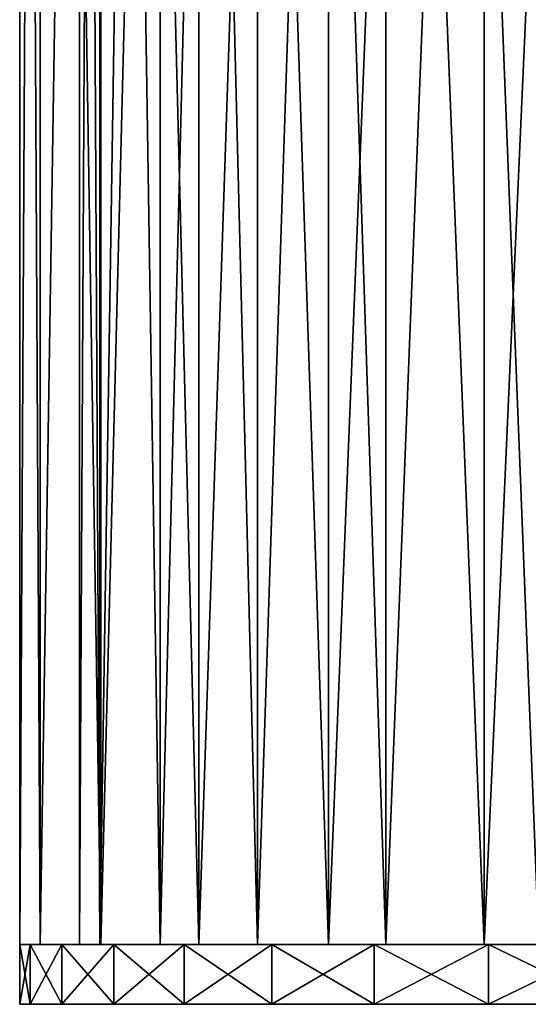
# Model space of a CAD drawing. Extents: x 0 to 5.5, y -12.8 to 0.4.
# Tile 1 of 9: x 0 to 1.8, y -12.8 to -9.5. Entities that reach past the tile are written whole.
import ezdxf

# ---------------------------------------------------------------- set-up
doc = ezdxf.new("R2010")
doc.units = 0
doc.header["$LTSCALE"] = 2.54
doc.layers.get('0').update_dxf_attribs({"color": 13, "linetype": 'CONTINUOUS'})

# ---------------------------------------------------------------- blocks, each defined once
blk = doc.blocks.new('ARM_LED_L_105_STL')
at = {"color": 0}
for p, q in [((0.0496, 0.3813, 2.7831), (0.0496, -12.6187, 2.7831)), ((0.0496, 0.3813, 2.7831), (0.0496, -12.6187, 2.7831)), ((0.1185, 0.3813, 3.395), (0.1185, -12.6187, 3.395)), ((0.1185, 0.3813, 3.395), (0.1185, -12.6187, 3.395)), ((0.1185, 0.3813, 2.1712), (0.1185, -12.6187, 2.1712)), ((0.1185, 0.3813, 2.1712), (0.1185, -12.6187, 2.1712)), ((0.2496, 0.3813, 2.7831), (0.2496, -12.6187, 2.7831)), ((0.2496, 0.3813, 2.7831), (0.2496, -12.6187, 2.7831)), ((0.3183, 0.3813, 2.195), (0.3183, -12.6187, 2.195)), ((0.3183, 0.3813, 2.195), (0.3183, -12.6187, 2.195)), ((0.3183, 0.3813, 3.3712), (0.3183, -12.6187, 3.3712)), ((0.3183, 0.3813, 3.3712), (0.3183, -12.6187, 3.3712)), ((0.3219, 0.3813, 3.9763), (0.3219, -12.6187, 3.9763)), ((0.3219, 0.3813, 3.9763), (0.3219, -12.6187, 3.9763)), ((0.3219, 0.3813, 1.5899), (0.3219, -12.6187, 1.5899)), ((0.3219, 0.3813, 1.5899), (0.3219, -12.6187, 1.5899)), ((0.5208, 0.3813, 1.6387), (0.5208, -12.6187, 1.6387)), ((0.5208, 0.3813, 1.6387), (0.5208, -12.6187, 1.6387)), ((0.5208, 0.3813, 3.9275), (0.5208, -12.6187, 3.9275)), ((0.5208, 0.3813, 3.9275), (0.5208, -12.6187, 3.9275)), ((0.6495, 0.3813, 4.4977), (0.6495, -12.6187, 4.4977)), ((0.6495, 0.3813, 4.4977), (0.6495, -12.6187, 4.4977)), ((0.6495, 0.3813, 1.0685), (0.6495, -12.6187, 1.0685)), ((0.6495, 0.3813, 1.0685), (0.6495, -12.6187, 1.0685)), ((0.8462, 0.3813, 1.144), (0.8462, -12.6187, 1.144)), ((0.8462, 0.3813, 1.144), (0.8462, -12.6187, 1.144)), ((0.8462, 0.3813, 4.4222), (0.8462, -12.6187, 4.4222)), ((0.8462, 0.3813, 4.4222), (0.8462, -12.6187, 4.4222)), ((1.085, 0.3813, 4.9331), (1.085, -12.6187, 4.9331)), ((1.085, 0.3813, 4.9331), (1.085, -12.6187, 4.9331)), ((1.085, 0.3813, 0.6331), (1.085, -12.6187, 0.6331)), ((1.085, 0.3813, 0.6331), (1.085, -12.6187, 0.6331)), ((1.2768, 0.3813, 0.7377), (1.2768, -12.6187, 0.7377)), ((1.2768, 0.3813, 0.7377), (1.2768, -12.6187, 0.7377)), ((1.2768, 0.3813, 4.8285), (1.2768, -12.6187, 4.8285)), ((1.2768, 0.3813, 4.8285), (1.2768, -12.6187, 4.8285)), ((1.6064, 0.3813, 5.2608), (1.6064, -12.6187, 5.2608)), ((1.6064, 0.3813, 5.2608), (1.6064, -12.6187, 5.2608)), ((1.6064, 0.3813, 0.3054), (1.6064, -12.6187, 0.3054)), ((1.6064, 0.3813, 0.3054), (1.6064, -12.6187, 0.3054)), ((0.1185, -12.6187, 3.395), (0.0496, -12.6187, 2.7831)), ((0.0496, -12.6187, 2.7831), (0.1185, -12.6187, 2.1712)), ((0.1185, -12.6187, 3.395), (0.0496, -12.6187, 2.7831)), ((0.0496, -12.6187, 2.7831), (0.1185, -12.6187, 2.1712)), ((0.0496, -12.6187, 2.7831), (0.0496, -12.8187, 2.7831)), ((0.0496, -12.6187, 2.7831), (0.0852, -12.6187, 2.342)), ((0.0852, -12.6187, 3.2242), (0.0496, -12.6187, 2.7831)), ((0.0496, -12.6187, 2.7831), (0.0496, -12.8187, 2.7831)), ((0.0496, -12.6187, 2.7831), (0.0852, -12.6187, 2.342)), ((0.0852, -12.6187, 3.2242), (0.0496, -12.6187, 2.7831)), ((0.0852, -12.6187, 2.342), (0.0852, -12.8187, 2.342)), ((0.0852, -12.6187, 2.342), (0.1911, -12.6187, 1.9123)), ((0.0852, -12.6187, 2.342), (0.0852, -12.8187, 2.342)), ((0.1911, -12.6187, 3.6539), (0.0852, -12.6187, 3.2242)), ((0.0852, -12.6187, 3.2242), (0.0852, -12.8187, 3.2242)), ((0.0852, -12.6187, 3.2242), (0.0852, -12.8187, 3.2242)), ((0.1911, -12.6187, 3.6539), (0.0852, -12.6187, 3.2242)), ((0.0852, -12.6187, 2.342), (0.1911, -12.6187, 1.9123)), ((0.3219, -12.6187, 3.9763), (0.1185, -12.6187, 3.395)), ((0.1185, -12.6187, 2.1712), (0.3219, -12.6187, 1.5899)), ((0.3219, -12.6187, 3.9763), (0.1185, -12.6187, 3.395)), ((0.1185, -12.6187, 2.1712), (0.3219, -12.6187, 1.5899)), ((0.1911, -12.6187, 1.9123), (0.1911, -12.8187, 1.9123)), ((0.1911, -12.6187, 1.9123), (0.3646, -12.6187, 1.5051)), ((0.1911, -12.6187, 1.9123), (0.1911, -12.8187, 1.9123)), ((0.3646, -12.6187, 4.0611), (0.1911, -12.6187, 3.6539)), ((0.1911, -12.6187, 3.6539), (0.1911, -12.8187, 3.6539)), ((0.1911, -12.6187, 3.6539), (0.1911, -12.8187, 3.6539)), ((0.3646, -12.6187, 4.0611), (0.1911, -12.6187, 3.6539)), ((0.1911, -12.6187, 1.9123), (0.3646, -12.6187, 1.5051)), ((0.3183, -12.6187, 2.195), (0.2496, -12.6187, 2.7831)), ((0.2496, -12.6187, 2.7831), (0.3183, -12.6187, 3.3712)), ((0.3183, -12.6187, 2.195), (0.2496, -12.6187, 2.7831)), ((0.2496, -12.6187, 2.7831), (0.3183, -12.6187, 3.3712)), ((0.5208, -12.6187, 1.6387), (0.3183, -12.6187, 2.195)), ((0.3183, -12.6187, 3.3712), (0.5208, -12.6187, 3.9275)), ((0.5208, -12.6187, 1.6387), (0.3183, -12.6187, 2.195)), ((0.3183, -12.6187, 3.3712), (0.5208, -12.6187, 3.9275)), ((0.6495, -12.6187, 4.4977), (0.3219, -12.6187, 3.9763)), ((0.3219, -12.6187, 1.5899), (0.6495, -12.6187, 1.0685)), ((0.6495, -12.6187, 4.4977), (0.3219, -12.6187, 3.9763)), ((0.3219, -12.6187, 1.5899), (0.6495, -12.6187, 1.0685)), ((0.3646, -12.6187, 1.5051), (0.3646, -12.8187, 1.5051)), ((0.3646, -12.6187, 1.5051), (0.6011, -12.6187, 1.1311)), ((0.3646, -12.6187, 1.5051), (0.3646, -12.8187, 1.5051)), ((0.6011, -12.6187, 4.4351), (0.3646, -12.6187, 4.0611)), ((0.3646, -12.6187, 4.0611), (0.3646, -12.8187, 4.0611)), ((0.3646, -12.6187, 4.0611), (0.3646, -12.8187, 4.0611)), ((0.6011, -12.6187, 4.4351), (0.3646, -12.6187, 4.0611)), ((0.3646, -12.6187, 1.5051), (0.6011, -12.6187, 1.1311)), ((0.8462, -12.6187, 1.144), (0.5208, -12.6187, 1.6387)), ((0.5208, -12.6187, 3.9275), (0.8462, -12.6187, 4.4222)), ((0.8462, -12.6187, 1.144), (0.5208, -12.6187, 1.6387)), ((0.5208, -12.6187, 3.9275), (0.8462, -12.6187, 4.4222)), ((0.6011, -12.6187, 1.1311), (0.6011, -12.8187, 1.1311)), ((0.6011, -12.6187, 1.1311), (0.8946, -12.6187, 0.7998)), ((0.6011, -12.6187, 1.1311), (0.6011, -12.8187, 1.1311)), ((0.8946, -12.6187, 4.7664), (0.6011, -12.6187, 4.4351)), ((0.6011, -12.6187, 4.4351), (0.6011, -12.8187, 4.4351)), ((0.6011, -12.6187, 4.4351), (0.6011, -12.8187, 4.4351)), ((0.8946, -12.6187, 4.7664), (0.6011, -12.6187, 4.4351)), ((0.6011, -12.6187, 1.1311), (0.8946, -12.6187, 0.7998)), ((1.085, -12.6187, 4.9331), (0.6495, -12.6187, 4.4977)), ((0.6495, -12.6187, 1.0685), (1.085, -12.6187, 0.6331)), ((1.085, -12.6187, 4.9331), (0.6495, -12.6187, 4.4977)), ((0.6495, -12.6187, 1.0685), (1.085, -12.6187, 0.6331)), ((1.2768, -12.6187, 0.7377), (0.8462, -12.6187, 1.144)), ((0.8462, -12.6187, 4.4222), (1.2768, -12.6187, 4.8285)), ((1.2768, -12.6187, 0.7377), (0.8462, -12.6187, 1.144)), ((0.8462, -12.6187, 4.4222), (1.2768, -12.6187, 4.8285)), ((0.8946, -12.6187, 0.7998), (0.8946, -12.8187, 0.7998)), ((0.8946, -12.6187, 0.7998), (1.2374, -12.6187, 0.5199)), ((0.8946, -12.6187, 0.7998), (0.8946, -12.8187, 0.7998)), ((1.2374, -12.6187, 5.0463), (0.8946, -12.6187, 4.7664)), ((0.8946, -12.6187, 4.7664), (0.8946, -12.8187, 4.7664)), ((0.8946, -12.6187, 4.7664), (0.8946, -12.8187, 4.7664)), ((1.2374, -12.6187, 5.0463), (0.8946, -12.6187, 4.7664)), ((0.8946, -12.6187, 0.7998), (1.2374, -12.6187, 0.5199)), ((1.6064, -12.6187, 5.2608), (1.085, -12.6187, 4.9331)), ((1.085, -12.6187, 0.6331), (1.6064, -12.6187, 0.3054)), ((1.6064, -12.6187, 5.2608), (1.085, -12.6187, 4.9331)), ((1.085, -12.6187, 0.6331), (1.6064, -12.6187, 0.3054)), ((1.2374, -12.6187, 0.5199), (1.2374, -12.8187, 0.5199)), ((1.2374, -12.6187, 0.5199), (1.6207, -12.6187, 0.2986)), ((1.2374, -12.6187, 0.5199), (1.2374, -12.8187, 0.5199)), ((1.6207, -12.6187, 5.2676), (1.2374, -12.6187, 5.0463)), ((1.2374, -12.6187, 5.0463), (1.2374, -12.8187, 5.0463)), ((1.2374, -12.6187, 5.0463), (1.2374, -12.8187, 5.0463)), ((1.6207, -12.6187, 5.2676), (1.2374, -12.6187, 5.0463)), ((1.2374, -12.6187, 0.5199), (1.6207, -12.6187, 0.2986)), ((1.7896, -12.6187, 0.4416), (1.2768, -12.6187, 0.7377)), ((1.2768, -12.6187, 4.8285), (1.7896, -12.6187, 5.1245)), ((1.7896, -12.6187, 0.4416), (1.2768, -12.6187, 0.7377)), ((1.2768, -12.6187, 4.8285), (1.7896, -12.6187, 5.1245)), ((2.1876, -12.6187, 5.4642), (1.6064, -12.6187, 5.2608)), ((1.6064, -12.6187, 0.3054), (2.1876, -12.6187, 0.102)), ((2.1876, -12.6187, 5.4642), (1.6064, -12.6187, 5.2608)), ((1.6064, -12.6187, 0.3054), (2.1876, -12.6187, 0.102)), ((1.6207, -12.6187, 0.2986), (1.6207, -12.8187, 0.2986)), ((1.6207, -12.6187, 0.2986), (2.0345, -12.6187, 0.1417)), ((1.6207, -12.6187, 0.2986), (1.6207, -12.8187, 0.2986)), ((2.0345, -12.6187, 5.4245), (1.6207, -12.6187, 5.2676)), ((1.6207, -12.6187, 5.2676), (1.6207, -12.8187, 5.2676)), ((1.6207, -12.6187, 5.2676), (1.6207, -12.8187, 5.2676)), ((2.0345, -12.6187, 5.4245), (1.6207, -12.6187, 5.2676)), ((1.6207, -12.6187, 0.2986), (2.0345, -12.6187, 0.1417)), ((0.0852, -12.8187, 2.342), (0.0496, -12.8187, 2.7831)), ((0.0496, -12.8187, 2.7831), (0.0852, -12.8187, 3.2242)), ((0.0496, -12.8187, 2.7831), (0.0852, -12.8187, 3.2242)), ((0.0852, -12.8187, 2.342), (0.0496, -12.8187, 2.7831)), ((0.1911, -12.8187, 1.9123), (0.0852, -12.8187, 2.342)), ((0.0852, -12.8187, 3.2242), (0.1911, -12.8187, 3.6539)), ((0.1911, -12.8187, 1.9123), (0.0852, -12.8187, 2.342)), ((0.0852, -12.8187, 3.2242), (0.1911, -12.8187, 3.6539)), ((0.3646, -12.8187, 1.5051), (0.1911, -12.8187, 1.9123)), ((0.1911, -12.8187, 3.6539), (0.3646, -12.8187, 4.0611)), ((0.3646, -12.8187, 1.5051), (0.1911, -12.8187, 1.9123)), ((0.1911, -12.8187, 3.6539), (0.3646, -12.8187, 4.0611)), ((0.6011, -12.8187, 1.1311), (0.3646, -12.8187, 1.5051)), ((0.3646, -12.8187, 4.0611), (0.6011, -12.8187, 4.4351)), ((0.6011, -12.8187, 1.1311), (0.3646, -12.8187, 1.5051)), ((0.3646, -12.8187, 4.0611), (0.6011, -12.8187, 4.4351)), ((0.8946, -12.8187, 0.7998), (0.6011, -12.8187, 1.1311)), ((0.6011, -12.8187, 4.4351), (0.8946, -12.8187, 4.7664)), ((0.8946, -12.8187, 0.7998), (0.6011, -12.8187, 1.1311)), ((0.6011, -12.8187, 4.4351), (0.8946, -12.8187, 4.7664)), ((1.2374, -12.8187, 0.5199), (0.8946, -12.8187, 0.7998)), ((0.8946, -12.8187, 4.7664), (1.2374, -12.8187, 5.0463)), ((1.2374, -12.8187, 0.5199), (0.8946, -12.8187, 0.7998)), ((0.8946, -12.8187, 4.7664), (1.2374, -12.8187, 5.0463)), ((1.6207, -12.8187, 0.2986), (1.2374, -12.8187, 0.5199)), ((1.2374, -12.8187, 5.0463), (1.6207, -12.8187, 5.2676)), ((1.6207, -12.8187, 0.2986), (1.2374, -12.8187, 0.5199)), ((1.2374, -12.8187, 5.0463), (1.6207, -12.8187, 5.2676)), ((2.0345, -12.8187, 0.1417), (1.6207, -12.8187, 0.2986)), ((1.6207, -12.8187, 5.2676), (2.0345, -12.8187, 5.4245)), ((2.0345, -12.8187, 0.1417), (1.6207, -12.8187, 0.2986)), ((1.6207, -12.8187, 5.2676), (2.0345, -12.8187, 5.4245))]:
    blk.add_line(p, q, dxfattribs=at)
mesh = blk.add_polyface(dxfattribs=at)
corners = [(0.1185, 0.3813, 3.395), (0.0496, -12.6187, 2.7831), (0.1185, -12.6187, 3.395), (0.0496, 0.3813, 2.7831)]
mesh.append_faces([[corners[k] for k in face] for face in [(0, 1, 2), (1, 0, 3)]], dxfattribs={"vtx0": -1, "color": 0})
mesh = blk.add_polyface(dxfattribs=at)
corners = [(0.0496, 0.3813, 2.7831), (0.1185, -12.6187, 2.1712), (0.0496, -12.6187, 2.7831), (0.1185, 0.3813, 2.1712)]
mesh.append_faces([[corners[k] for k in face] for face in [(0, 1, 2), (1, 0, 3)]], dxfattribs={"vtx0": -1, "color": 0})
mesh = blk.add_polyface(dxfattribs=at)
corners = [(0.3219, 0.3813, 3.9763), (0.1185, -12.6187, 3.395), (0.3219, -12.6187, 3.9763), (0.1185, 0.3813, 3.395)]
mesh.append_faces([[corners[k] for k in face] for face in [(0, 1, 2), (1, 0, 3)]], dxfattribs={"vtx0": -1, "color": 0})
mesh = blk.add_polyface(dxfattribs=at)
corners = [(0.1185, 0.3813, 2.1712), (0.3219, -12.6187, 1.5899), (0.1185, -12.6187, 2.1712), (0.3219, 0.3813, 1.5899)]
mesh.append_faces([[corners[k] for k in face] for face in [(0, 1, 2), (1, 0, 3)]], dxfattribs={"vtx0": -1, "color": 0})
mesh = blk.add_polyface(dxfattribs=at)
corners = [(0.3183, 0.3813, 2.195), (0.2496, -12.6187, 2.7831), (0.3183, -12.6187, 2.195), (0.2496, 0.3813, 2.7831)]
mesh.append_faces([[corners[k] for k in face] for face in [(0, 1, 2), (1, 0, 3)]], dxfattribs={"vtx0": -1, "color": 0})
mesh = blk.add_polyface(dxfattribs=at)
corners = [(0.2496, 0.3813, 2.7831), (0.3183, -12.6187, 3.3712), (0.2496, -12.6187, 2.7831), (0.3183, 0.3813, 3.3712)]
mesh.append_faces([[corners[k] for k in face] for face in [(0, 1, 2), (1, 0, 3)]], dxfattribs={"vtx0": -1, "color": 0})
mesh = blk.add_polyface(dxfattribs=at)
corners = [(0.5208, 0.3813, 1.6387), (0.3183, -12.6187, 2.195), (0.5208, -12.6187, 1.6387), (0.3183, 0.3813, 2.195)]
mesh.append_faces([[corners[k] for k in face] for face in [(0, 1, 2), (1, 0, 3)]], dxfattribs={"vtx0": -1, "color": 0})
mesh = blk.add_polyface(dxfattribs=at)
corners = [(0.3183, 0.3813, 3.3712), (0.5208, -12.6187, 3.9275), (0.3183, -12.6187, 3.3712), (0.5208, 0.3813, 3.9275)]
mesh.append_faces([[corners[k] for k in face] for face in [(0, 1, 2), (1, 0, 3)]], dxfattribs={"vtx0": -1, "color": 0})
mesh = blk.add_polyface(dxfattribs=at)
corners = [(0.6495, 0.3813, 4.4977), (0.3219, -12.6187, 3.9763), (0.6495, -12.6187, 4.4977), (0.3219, 0.3813, 3.9763)]
mesh.append_faces([[corners[k] for k in face] for face in [(0, 1, 2), (1, 0, 3)]], dxfattribs={"vtx0": -1, "color": 0})
mesh = blk.add_polyface(dxfattribs=at)
corners = [(0.3219, 0.3813, 1.5899), (0.6495, -12.6187, 1.0685), (0.3219, -12.6187, 1.5899), (0.6495, 0.3813, 1.0685)]
mesh.append_faces([[corners[k] for k in face] for face in [(0, 1, 2), (1, 0, 3)]], dxfattribs={"vtx0": -1, "color": 0})
mesh = blk.add_polyface(dxfattribs=at)
corners = [(0.8462, 0.3813, 1.144), (0.5208, -12.6187, 1.6387), (0.8462, -12.6187, 1.144), (0.5208, 0.3813, 1.6387)]
mesh.append_faces([[corners[k] for k in face] for face in [(0, 1, 2), (1, 0, 3)]], dxfattribs={"vtx0": -1, "color": 0})
mesh = blk.add_polyface(dxfattribs=at)
corners = [(0.5208, 0.3813, 3.9275), (0.8462, -12.6187, 4.4222), (0.5208, -12.6187, 3.9275), (0.8462, 0.3813, 4.4222)]
mesh.append_faces([[corners[k] for k in face] for face in [(0, 1, 2), (1, 0, 3)]], dxfattribs={"vtx0": -1, "color": 0})
mesh = blk.add_polyface(dxfattribs=at)
corners = [(1.085, 0.3813, 4.9331), (0.6495, -12.6187, 4.4977), (1.085, -12.6187, 4.9331), (0.6495, 0.3813, 4.4977)]
mesh.append_faces([[corners[k] for k in face] for face in [(0, 1, 2), (1, 0, 3)]], dxfattribs={"vtx0": -1, "color": 0})
mesh = blk.add_polyface(dxfattribs=at)
corners = [(0.6495, 0.3813, 1.0685), (1.085, -12.6187, 0.6331), (0.6495, -12.6187, 1.0685), (1.085, 0.3813, 0.6331)]
mesh.append_faces([[corners[k] for k in face] for face in [(0, 1, 2), (1, 0, 3)]], dxfattribs={"vtx0": -1, "color": 0})
mesh = blk.add_polyface(dxfattribs=at)
corners = [(1.2768, -12.6187, 0.7377), (0.8462, 0.3813, 1.144), (0.8462, -12.6187, 1.144), (1.2768, 0.3813, 0.7377)]
mesh.append_faces([[corners[k] for k in face] for face in [(0, 1, 2), (1, 0, 3)]], dxfattribs={"vtx0": -1, "color": 0})
mesh = blk.add_polyface(dxfattribs=at)
corners = [(1.2768, 0.3813, 4.8285), (0.8462, -12.6187, 4.4222), (0.8462, 0.3813, 4.4222), (1.2768, -12.6187, 4.8285)]
mesh.append_faces([[corners[k] for k in face] for face in [(0, 1, 2), (1, 0, 3)]], dxfattribs={"vtx0": -1, "color": 0})
mesh = blk.add_polyface(dxfattribs=at)
corners = [(1.6064, -12.6187, 5.2608), (1.085, 0.3813, 4.9331), (1.085, -12.6187, 4.9331), (1.6064, 0.3813, 5.2608)]
mesh.append_faces([[corners[k] for k in face] for face in [(0, 1, 2), (1, 0, 3)]], dxfattribs={"vtx0": -1, "color": 0})
mesh = blk.add_polyface(dxfattribs=at)
corners = [(1.6064, 0.3813, 0.3054), (1.085, -12.6187, 0.6331), (1.085, 0.3813, 0.6331), (1.6064, -12.6187, 0.3054)]
mesh.append_faces([[corners[k] for k in face] for face in [(0, 1, 2), (1, 0, 3)]], dxfattribs={"vtx0": -1, "color": 0})
mesh = blk.add_polyface(dxfattribs=at)
corners = [(1.7896, -12.6187, 0.4416), (1.2768, 0.3813, 0.7377), (1.2768, -12.6187, 0.7377), (1.7896, 0.3813, 0.4416)]
mesh.append_faces([[corners[k] for k in face] for face in [(0, 1, 2), (1, 0, 3)]], dxfattribs={"vtx0": -1, "color": 0})
mesh = blk.add_polyface(dxfattribs=at)
corners = [(1.7896, 0.3813, 5.1245), (1.2768, -12.6187, 4.8285), (1.2768, 0.3813, 4.8285), (1.7896, -12.6187, 5.1245)]
mesh.append_faces([[corners[k] for k in face] for face in [(0, 1, 2), (1, 0, 3)]], dxfattribs={"vtx0": -1, "color": 0})
mesh = blk.add_polyface(dxfattribs=at)
corners = [(2.1876, -12.6187, 5.4642), (1.6064, 0.3813, 5.2608), (1.6064, -12.6187, 5.2608), (2.1876, 0.3813, 5.4642)]
mesh.append_faces([[corners[k] for k in face] for face in [(0, 1, 2), (1, 0, 3)]], dxfattribs={"vtx0": -1, "color": 0})
mesh = blk.add_polyface(dxfattribs=at)
corners = [(2.1876, 0.3813, 0.102), (1.6064, -12.6187, 0.3054), (1.6064, 0.3813, 0.3054), (2.1876, -12.6187, 0.102)]
mesh.append_faces([[corners[k] for k in face] for face in [(0, 1, 2), (1, 0, 3)]], dxfattribs={"vtx0": -1, "color": 0})
mesh = blk.add_polyface(dxfattribs=at)
corners = [(3.4115, -12.6187, 0.102), (2.1876, -12.6187, 0.102), (2.7996, -12.6187, 0.0331), (3.9928, -12.6187, 0.3054), (2.9478, -12.6187, 0.2374), (3.5309, -12.6187, 0.3402), (4.5142, -12.6187, 0.6331), (4.0746, -12.6187, 0.5747), (4.5495, -12.6187, 0.9283), (4.9496, -12.6187, 1.0685), (4.9301, -12.6187, 1.3819), (5.2772, -12.6187, 1.5899), (5.1958, -12.6187, 1.9109), (5.4806, -12.6187, 2.1712), (5.3323, -12.6187, 2.4871), (5.5496, -12.6187, 2.7831), (5.3323, -12.6187, 3.0791), (5.4806, -12.6187, 3.395), (5.1958, -12.6187, 3.6552), (5.2772, -12.6187, 3.9763), (4.9301, -12.6187, 4.1843), (4.9496, -12.6187, 4.4977), (4.5495, -12.6187, 4.6379), (4.5142, -12.6187, 4.9331), (4.0746, -12.6187, 4.9915), (3.9928, -12.6187, 5.2608), (3.5309, -12.6187, 5.226), (3.4046, -12.6187, 5.2603), (3.4046, -12.6187, 5.4657), (3.4115, -12.6187, 5.4642), (1.6064, -12.6187, 0.3054), (2.3568, -12.6187, 0.2718), (1.7896, -12.6187, 0.4416), (1.085, -12.6187, 0.6331), (1.2768, -12.6187, 0.7377), (0.6495, -12.6187, 1.0685), (0.8462, -12.6187, 1.144), (0.3219, -12.6187, 1.5899), (0.5208, -12.6187, 1.6387), (0.1185, -12.6187, 2.1712), (0.3183, -12.6187, 2.195), (0.0496, -12.6187, 2.7831), (0.2496, -12.6187, 2.7831), (0.3183, -12.6187, 3.3712), (0.1185, -12.6187, 3.395), (0.5208, -12.6187, 3.9275), (0.3219, -12.6187, 3.9763), (0.8462, -12.6187, 4.4222), (0.6495, -12.6187, 4.4977), (1.2768, -12.6187, 4.8285), (1.085, -12.6187, 4.9331), (1.7896, -12.6187, 5.1245), (1.6064, -12.6187, 5.2608), (2.1946, -12.6187, 5.2603), (2.1946, -12.6187, 5.4657), (2.1876, -12.6187, 5.4642)]
mesh.append_faces([[corners[k] for k in face] for face in [(0, 1, 2), (28, 25, 29), (52, 54, 55)]], dxfattribs={"vtx0": -1, "color": 0})
mesh.append_faces([[corners[k] for k in face] for face in [(4, 3, 5), (5, 6, 7), (7, 6, 8), (8, 9, 10), (10, 11, 12), (12, 13, 14), (14, 15, 16), (16, 17, 18), (18, 19, 20), (20, 21, 22), (22, 23, 24), (24, 25, 26), (26, 25, 27), (27, 25, 28), (30, 32, 33), (33, 34, 35), (35, 36, 37), (37, 38, 39), (39, 40, 41), (41, 43, 44), (44, 45, 46), (46, 47, 48), (48, 49, 50), (50, 51, 52)]], dxfattribs={"vtx0": -1, "vtx1": -1, "color": 0})
mesh.append_faces([[corners[k] for k in face] for face in [(1, 3, 4)]], dxfattribs={"vtx0": -1, "vtx1": -1, "vtx2": -1, "color": 0})
mesh.append_faces([[corners[k] for k in face] for face in [(1, 0, 3), (5, 3, 6), (8, 6, 9), (10, 9, 11), (12, 11, 13), (14, 13, 15), (16, 15, 17), (18, 17, 19), (20, 19, 21), (22, 21, 23), (24, 23, 25), (4, 30, 1), (30, 4, 31), (30, 31, 32), (33, 32, 34), (35, 34, 36), (37, 36, 38), (39, 38, 40), (41, 40, 42), (41, 42, 43), (44, 43, 45), (46, 45, 47), (48, 47, 49), (50, 49, 51), (52, 51, 53), (52, 53, 54)]], dxfattribs={"vtx0": -1, "vtx2": -1, "color": 0})
mesh = blk.add_polyface(dxfattribs=at)
corners = [(0.0496, -12.6187, 2.7831), (0.0852, -12.8187, 2.342), (0.0496, -12.8187, 2.7831), (0.0852, -12.6187, 2.342)]
mesh.append_faces([[corners[k] for k in face] for face in [(0, 1, 2), (1, 0, 3)]], dxfattribs={"vtx0": -1, "color": 0})
mesh = blk.add_polyface(dxfattribs=at)
corners = [(0.0852, -12.6187, 3.2242), (0.0496, -12.8187, 2.7831), (0.0852, -12.8187, 3.2242), (0.0496, -12.6187, 2.7831)]
mesh.append_faces([[corners[k] for k in face] for face in [(0, 1, 2), (1, 0, 3)]], dxfattribs={"vtx0": -1, "color": 0})
mesh = blk.add_polyface(dxfattribs=at)
corners = [(2.4681, -12.6187, 0.0531), (3.3496, -12.6187, 0.0887), (2.9103, -12.6187, 0.0353), (2.0345, -12.6187, 0.1417), (3.7747, -12.6187, 0.2118), (1.6207, -12.6187, 0.2986), (4.1746, -12.6187, 0.4015), (1.2374, -12.6187, 0.5199), (4.5388, -12.6187, 0.6529), (0.8946, -12.6187, 0.7998), (4.858, -12.6187, 0.9595), (0.6011, -12.6187, 1.1311), (5.1239, -12.6187, 1.3133), (0.3646, -12.6187, 1.5051), (5.3295, -12.6187, 1.7052), (0.1911, -12.6187, 1.9123), (5.4697, -12.6187, 2.125), (0.0852, -12.6187, 2.342), (5.5407, -12.6187, 2.5618), (0.0496, -12.6187, 2.7831), (5.5407, -12.6187, 3.0044), (0.0852, -12.6187, 3.2242), (5.4697, -12.6187, 3.4412), (0.1911, -12.6187, 3.6539), (5.3295, -12.6187, 3.861), (0.3646, -12.6187, 4.0611), (5.1239, -12.6187, 4.2529), (0.6011, -12.6187, 4.4351), (4.858, -12.6187, 4.6067), (0.8946, -12.6187, 4.7664), (4.5388, -12.6187, 4.9133), (1.2374, -12.6187, 5.0463), (4.1746, -12.6187, 5.1647), (1.6207, -12.6187, 5.2676), (3.7747, -12.6187, 5.3544), (2.0345, -12.6187, 5.4245), (3.3496, -12.6187, 5.4775), (2.4681, -12.6187, 5.513), (2.9103, -12.6187, 5.5309)]
mesh.append_faces([[corners[k] for k in face] for face in [(0, 1, 2), (36, 37, 38)]], dxfattribs={"vtx0": -1, "color": 0})
mesh.append_faces([[corners[k] for k in face] for face in [(1, 3, 4), (4, 5, 6), (6, 7, 8), (8, 9, 10), (10, 11, 12), (12, 13, 14), (14, 15, 16), (16, 17, 18), (18, 19, 20), (20, 21, 22), (22, 23, 24), (24, 25, 26), (26, 27, 28), (28, 29, 30), (30, 31, 32), (32, 33, 34), (34, 35, 36)]], dxfattribs={"vtx0": -1, "vtx1": -1, "color": 0})
mesh.append_faces([[corners[k] for k in face] for face in [(1, 0, 3), (4, 3, 5), (6, 5, 7), (8, 7, 9), (10, 9, 11), (12, 11, 13), (14, 13, 15), (16, 15, 17), (18, 17, 19), (20, 19, 21), (22, 21, 23), (24, 23, 25), (26, 25, 27), (28, 27, 29), (30, 29, 31), (32, 31, 33), (34, 33, 35), (36, 35, 37)]], dxfattribs={"vtx0": -1, "vtx2": -1, "color": 0})
mesh = blk.add_polyface(dxfattribs=at)
corners = [(0.0852, -12.6187, 2.342), (0.1911, -12.8187, 1.9123), (0.0852, -12.8187, 2.342), (0.1911, -12.6187, 1.9123)]
mesh.append_faces([[corners[k] for k in face] for face in [(0, 1, 2), (1, 0, 3)]], dxfattribs={"vtx0": -1, "color": 0})
mesh = blk.add_polyface(dxfattribs=at)
corners = [(0.1911, -12.6187, 3.6539), (0.0852, -12.8187, 3.2242), (0.1911, -12.8187, 3.6539), (0.0852, -12.6187, 3.2242)]
mesh.append_faces([[corners[k] for k in face] for face in [(0, 1, 2), (1, 0, 3)]], dxfattribs={"vtx0": -1, "color": 0})
mesh = blk.add_polyface(dxfattribs=at)
corners = [(0.1911, -12.6187, 1.9123), (0.3646, -12.8187, 1.5051), (0.1911, -12.8187, 1.9123), (0.3646, -12.6187, 1.5051)]
mesh.append_faces([[corners[k] for k in face] for face in [(0, 1, 2), (1, 0, 3)]], dxfattribs={"vtx0": -1, "color": 0})
mesh = blk.add_polyface(dxfattribs=at)
corners = [(0.3646, -12.6187, 4.0611), (0.1911, -12.8187, 3.6539), (0.3646, -12.8187, 4.0611), (0.1911, -12.6187, 3.6539)]
mesh.append_faces([[corners[k] for k in face] for face in [(0, 1, 2), (1, 0, 3)]], dxfattribs={"vtx0": -1, "color": 0})
mesh = blk.add_polyface(dxfattribs=at)
corners = [(0.3646, -12.6187, 1.5051), (0.6011, -12.8187, 1.1311), (0.3646, -12.8187, 1.5051), (0.6011, -12.6187, 1.1311)]
mesh.append_faces([[corners[k] for k in face] for face in [(0, 1, 2), (1, 0, 3)]], dxfattribs={"vtx0": -1, "color": 0})
mesh = blk.add_polyface(dxfattribs=at)
corners = [(0.6011, -12.6187, 4.4351), (0.3646, -12.8187, 4.0611), (0.6011, -12.8187, 4.4351), (0.3646, -12.6187, 4.0611)]
mesh.append_faces([[corners[k] for k in face] for face in [(0, 1, 2), (1, 0, 3)]], dxfattribs={"vtx0": -1, "color": 0})
mesh = blk.add_polyface(dxfattribs=at)
corners = [(0.6011, -12.6187, 1.1311), (0.8946, -12.8187, 0.7998), (0.6011, -12.8187, 1.1311), (0.8946, -12.6187, 0.7998)]
mesh.append_faces([[corners[k] for k in face] for face in [(0, 1, 2), (1, 0, 3)]], dxfattribs={"vtx0": -1, "color": 0})
mesh = blk.add_polyface(dxfattribs=at)
corners = [(0.8946, -12.6187, 4.7664), (0.6011, -12.8187, 4.4351), (0.8946, -12.8187, 4.7664), (0.6011, -12.6187, 4.4351)]
mesh.append_faces([[corners[k] for k in face] for face in [(0, 1, 2), (1, 0, 3)]], dxfattribs={"vtx0": -1, "color": 0})
mesh = blk.add_polyface(dxfattribs=at)
corners = [(1.2374, -12.6187, 0.5199), (0.8946, -12.8187, 0.7998), (0.8946, -12.6187, 0.7998), (1.2374, -12.8187, 0.5199)]
mesh.append_faces([[corners[k] for k in face] for face in [(0, 1, 2), (1, 0, 3)]], dxfattribs={"vtx0": -1, "color": 0})
mesh = blk.add_polyface(dxfattribs=at)
corners = [(1.2374, -12.8187, 5.0463), (0.8946, -12.6187, 4.7664), (0.8946, -12.8187, 4.7664), (1.2374, -12.6187, 5.0463)]
mesh.append_faces([[corners[k] for k in face] for face in [(0, 1, 2), (1, 0, 3)]], dxfattribs={"vtx0": -1, "color": 0})
mesh = blk.add_polyface(dxfattribs=at)
corners = [(1.6207, -12.6187, 0.2986), (1.2374, -12.8187, 0.5199), (1.2374, -12.6187, 0.5199), (1.6207, -12.8187, 0.2986)]
mesh.append_faces([[corners[k] for k in face] for face in [(0, 1, 2), (1, 0, 3)]], dxfattribs={"vtx0": -1, "color": 0})
mesh = blk.add_polyface(dxfattribs=at)
corners = [(1.6207, -12.8187, 5.2676), (1.2374, -12.6187, 5.0463), (1.2374, -12.8187, 5.0463), (1.6207, -12.6187, 5.2676)]
mesh.append_faces([[corners[k] for k in face] for face in [(0, 1, 2), (1, 0, 3)]], dxfattribs={"vtx0": -1, "color": 0})
mesh = blk.add_polyface(dxfattribs=at)
corners = [(2.0345, -12.6187, 0.1417), (1.6207, -12.8187, 0.2986), (1.6207, -12.6187, 0.2986), (2.0345, -12.8187, 0.1417)]
mesh.append_faces([[corners[k] for k in face] for face in [(0, 1, 2), (1, 0, 3)]], dxfattribs={"vtx0": -1, "color": 0})
mesh = blk.add_polyface(dxfattribs=at)
corners = [(2.0345, -12.8187, 5.4245), (1.6207, -12.6187, 5.2676), (1.6207, -12.8187, 5.2676), (2.0345, -12.6187, 5.4245)]
mesh.append_faces([[corners[k] for k in face] for face in [(0, 1, 2), (1, 0, 3)]], dxfattribs={"vtx0": -1, "color": 0})
mesh = blk.add_polyface(dxfattribs=at)
corners = [(3.3496, -12.8187, 0.0887), (2.4681, -12.8187, 0.0531), (2.9103, -12.8187, 0.0353), (2.0345, -12.8187, 0.1417), (3.7747, -12.8187, 0.2118), (1.6207, -12.8187, 0.2986), (4.1746, -12.8187, 0.4015), (1.2374, -12.8187, 0.5199), (4.5388, -12.8187, 0.6529), (0.8946, -12.8187, 0.7998), (4.858, -12.8187, 0.9595), (0.6011, -12.8187, 1.1311), (5.1239, -12.8187, 1.3133), (0.3646, -12.8187, 1.5051), (5.3295, -12.8187, 1.7052), (0.1911, -12.8187, 1.9123), (5.4697, -12.8187, 2.125), (0.0852, -12.8187, 2.342), (5.5407, -12.8187, 2.5618), (0.0496, -12.8187, 2.7831), (5.5407, -12.8187, 3.0044), (0.0852, -12.8187, 3.2242), (5.4697, -12.8187, 3.4412), (0.1911, -12.8187, 3.6539), (5.3295, -12.8187, 3.861), (0.3646, -12.8187, 4.0611), (5.1239, -12.8187, 4.2529), (0.6011, -12.8187, 4.4351), (4.858, -12.8187, 4.6067), (0.8946, -12.8187, 4.7664), (4.5388, -12.8187, 4.9133), (1.2374, -12.8187, 5.0463), (4.1746, -12.8187, 5.1647), (1.6207, -12.8187, 5.2676), (3.7747, -12.8187, 5.3544), (2.0345, -12.8187, 5.4245), (3.3496, -12.8187, 5.4775), (2.4681, -12.8187, 5.513), (2.9103, -12.8187, 5.5309)]
mesh.append_faces([[corners[k] for k in face] for face in [(0, 1, 2), (37, 36, 38)]], dxfattribs={"vtx0": -1, "color": 0})
mesh.append_faces([[corners[k] for k in face] for face in [(1, 0, 3), (3, 4, 5), (5, 6, 7), (7, 8, 9), (9, 10, 11), (11, 12, 13), (13, 14, 15), (15, 16, 17), (17, 18, 19), (19, 20, 21), (21, 22, 23), (23, 24, 25), (25, 26, 27), (27, 28, 29), (29, 30, 31), (31, 32, 33), (33, 34, 35), (35, 36, 37)]], dxfattribs={"vtx0": -1, "vtx1": -1, "color": 0})
mesh.append_faces([[corners[k] for k in face] for face in [(3, 0, 4), (5, 4, 6), (7, 6, 8), (9, 8, 10), (11, 10, 12), (13, 12, 14), (15, 14, 16), (17, 16, 18), (19, 18, 20), (21, 20, 22), (23, 22, 24), (25, 24, 26), (27, 26, 28), (29, 28, 30), (31, 30, 32), (33, 32, 34), (35, 34, 36)]], dxfattribs={"vtx0": -1, "vtx2": -1, "color": 0})

msp = doc.modelspace()

# ---------------------------------------------------------------- block references
at = {"color": 250}
msp.add_blockref('ARM_LED_L_105_STL', (0, 0), dxfattribs=at)

doc.saveas('drawing.dxf')
